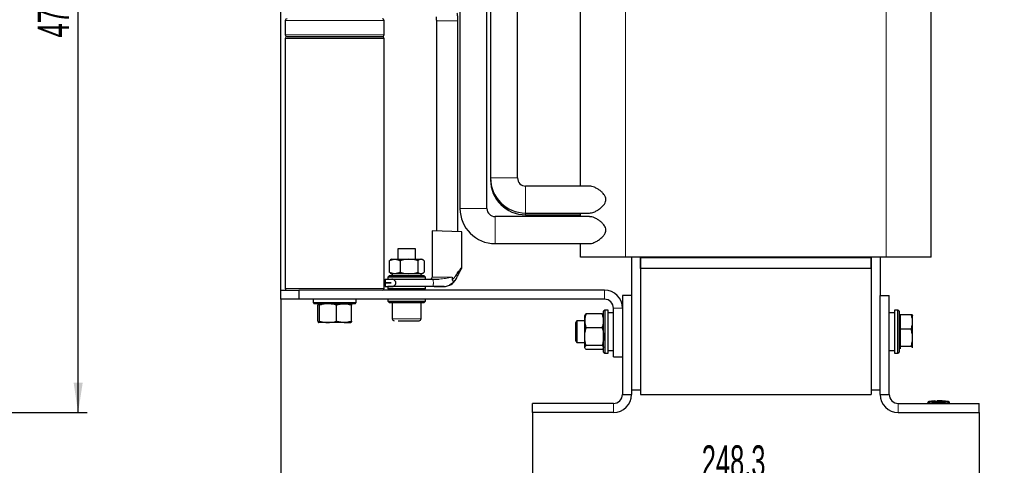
# Model space of a CAD drawing. Header units: millimetres. Extents: x 5 to 418, y 2 to 292.
# Tile 29 of 31: x 156 to 265, y 167 to 217. Entities that reach past the tile are written whole.
import ezdxf

# ---------------------------------------------------------------- set-up
doc = ezdxf.new("R2010")
doc.units = ezdxf.units.MM
doc.layers.add('SLD-0', color=7, linetype='Continuous')
doc.styles.add('SLDTEXTSTYLE0', font='TXT', dxfattribs={"width": 0.605})
doc.dimstyles.new('SLDDIMSTYLE0', dxfattribs={"dimtxt": 3.5, "dimasz": 3.302, "dimexe": 0, "dimexo": 0.0625, "dimgap": 0.875, "dimtad": 1, "dimlfac": 5, "dimrnd": 1e-09, "dimzin": 12, "dimdsep": 46, "dimtxsty": 'SLDTEXTSTYLE0', "dimsah": 1, "dimcen": 0.09, "dimadec": 0, "dimazin": 3, "dimtfac": 1, "dimtofl": 0, "dimtmove": 0, "dimatfit": 3, "dimfxl": 1, "dimfrac": 2, "dimtolj": 1, "dimtzin": 12, "dimarcsym": 0})
doc.dimstyles.new('SLDDIMSTYLE1', dxfattribs={"dimtxt": 3.5, "dimasz": 3.302, "dimexe": 0, "dimexo": 0.0625, "dimgap": 0.875, "dimtad": 1, "dimdec": 1, "dimlfac": 5, "dimrnd": 1e-09, "dimzin": 12, "dimdsep": 46, "dimtxsty": 'SLDTEXTSTYLE0', "dimsah": 1, "dimcen": 0.09, "dimadec": 0, "dimazin": 3, "dimtfac": 1, "dimtofl": 0, "dimtmove": 0, "dimatfit": 3, "dimfxl": 1, "dimfrac": 2, "dimtolj": 1, "dimtzin": 12, "dimarcsym": 0})

# ---------------------------------------------------------------- blocks, each defined once
blk = doc.blocks.new('_D_1')
at = {"layer": 'SLD-0', "color": 7}
for p, q in [((136.79, 268.66), (163.24, 268.66)), ((162.24, 173.17), (162.24, 268.66)), ((151.87, 173.17), (163.24, 173.17))]:
    blk.add_line(p, q, dxfattribs=at)
for points in [[(162.24, 268.66), (161.74, 265.36), (162.75, 265.36)], [(162.24, 173.17), (162.75, 176.48), (161.74, 176.48)]]:
    blk.add_solid(points, dxfattribs=at)
at = {"layer": 'SLD-0', "color": 7, "insert": (157.73, 214.9), "char_height": 3.5, "attachment_point": 1, "rotation": 90, "style": 'SLDTEXTSTYLE0'}
blk.add_mtext('477,4', dxfattribs=at)
blk = doc.blocks.new('_D_3')
at = {"layer": 'SLD-0', "color": 7}
for p, q in [((184.78, 185.77), (184.78, 157.34)), ((262.44, 173.17), (262.44, 157.34)), ((184.78, 158.34), (262.44, 158.34))]:
    blk.add_line(p, q, dxfattribs=at)
for points in [[(184.78, 158.34), (188.08, 157.83), (188.08, 158.84)], [(262.44, 158.34), (259.13, 158.84), (259.13, 157.83)]]:
    blk.add_solid(points, dxfattribs=at)
at = {"layer": 'SLD-0', "color": 7, "insert": (217.59, 162.85), "char_height": 3.5, "attachment_point": 1, "style": 'SLDTEXTSTYLE0'}
blk.add_mtext('388,3', dxfattribs=at)
blk = doc.blocks.new('_D_4')
at = {"layer": 'SLD-0', "color": 7}
for p, q in [((184.78, 186.77), (184.78, 275.64)), ((265.24, 268.55), (265.24, 275.64)), ((184.78, 274.64), (265.24, 274.64))]:
    blk.add_line(p, q, dxfattribs=at)
for points in [[(184.78, 274.64), (188.08, 274.13), (188.08, 275.15)], [(265.24, 274.64), (261.93, 275.15), (261.93, 274.13)]]:
    blk.add_solid(points, dxfattribs=at)
at = {"layer": 'SLD-0', "color": 7, "insert": (218.99, 279.15), "char_height": 3.5, "attachment_point": 1, "style": 'SLDTEXTSTYLE0'}
blk.add_mtext('402,3', dxfattribs=at)
blk = doc.blocks.new('_D_5')
at = {"layer": 'SLD-0', "color": 7}
for p, q in [((212.78, 173.17), (212.78, 164.01)), ((262.44, 173.17), (262.44, 164.01)), ((262.44, 165.01), (212.78, 165.01))]:
    blk.add_line(p, q, dxfattribs=at)
for points in [[(212.78, 165.01), (216.08, 164.5), (216.08, 165.52)], [(262.44, 165.01), (259.13, 165.52), (259.13, 164.5)]]:
    blk.add_solid(points, dxfattribs=at)
at = {"layer": 'SLD-0', "color": 7, "insert": (231.59, 169.52), "char_height": 3.5, "attachment_point": 1, "style": 'SLDTEXTSTYLE0'}
blk.add_mtext('248,3', dxfattribs=at)

msp = doc.modelspace()

# ---------------------------------------------------------------- linework, layer by layer
at = {"color": 7, "linetype": 'Continuous', "lineweight": 25}
for p, q in [((204.7061, 239.3091), (204.7061, 195.8631)), ((207.7061, 195.8631), (207.7061, 239.3091)), ((208.1061, 239.3091), (208.1061, 199.2631)), ((211.1061, 199.2631), (211.1061, 239.3091)), ((218.1061, 198.3631), (218.1061, 232.8631)), ((257.1061, 190.4631), (257.1061, 232.8631)), ((185.2761, 216.7731), (185.2761, 215.1731)), ((196.2761, 215.1731), (196.2761, 216.7731)), ((202.0761, 216.7292), (202.0761, 193.3594)), ((204.4761, 193.2867), (204.4761, 216.7292)), ((185.2761, 214.7731), (185.2761, 186.9731)), ((185.4761, 214.9731), (196.0761, 214.9731)), ((196.0761, 214.9731), (185.4761, 214.9731)), ((196.2761, 186.9731), (196.2761, 214.7731)), ((208.1061, 199.2631), (208.1061, 199.0631)), ((219.1203, 198.3631), (212.0061, 198.3631)), ((219.1203, 194.9631), (208.6061, 194.9631)), ((212.0061, 195.3631), (219.1074, 195.3631)), ((212.0061, 195.1631), (218.1061, 195.1631)), ((218.1061, 194.9631), (218.1061, 195.3631)), ((201.6261, 193.3731), (201.6261, 188.2131)), ((204.9261, 193.2731), (201.6261, 193.3731)), ((204.9261, 189.3687), (204.9261, 193.2731)), ((208.6061, 191.9631), (219.1074, 191.9631)), ((218.1061, 190.4631), (218.1061, 191.9631)), ((197.7761, 191.3731), (197.7761, 190.2131)), ((198.1129, 191.3731), (197.7761, 191.3731)), ((199.7761, 191.3731), (198.1129, 191.3731)), ((199.7761, 190.2131), (199.7761, 191.3731)), ((196.8354, 190.0612), (196.9508, 190.1338)), ((196.8354, 190.0612), (196.8354, 188.7649)), ((197.0761, 190.2131), (196.9478, 190.139)), ((197.0761, 190.2131), (197.4483, 190.2131)), ((197.4483, 190.2131), (199.0315, 190.2131)), ((198.0612, 190.0612), (198.0612, 188.7649)), ((199.0315, 190.2131), (200.3594, 190.2131)), ((200.0019, 190.0612), (200.0019, 188.7649)), ((200.3594, 190.2131), (200.4761, 190.2131)), ((200.6045, 190.139), (200.4761, 190.2131)), ((200.7169, 190.0612), (200.7169, 188.7649)), ((223.1061, 190.4631), (218.1061, 190.4631)), ((252.1061, 190.4631), (223.1061, 190.4631)), ((223.7761, 190.4631), (223.7761, 186.1731)), ((224.7761, 190.4631), (224.7761, 175.6631)), ((224.7761, 190.4631), (224.7761, 190.3931)), ((224.7761, 189.1731), (224.7761, 190.3931)), ((250.4361, 190.3931), (224.7761, 190.3931)), ((250.4361, 190.4631), (250.4361, 175.6631)), ((250.4361, 190.4631), (250.4361, 190.3931)), ((250.4361, 189.1731), (250.4361, 190.3931)), ((251.4361, 190.4631), (251.4361, 186.1731)), ((257.1061, 190.4631), (252.1061, 190.4631)), ((196.8761, 188.4131), (196.6761, 188.2131)), ((196.9508, 188.6912), (196.8354, 188.7649)), ((196.8761, 188.4131), (200.6761, 188.4131)), ((196.9483, 188.6869), (197.0761, 188.6131)), ((197.4483, 188.6131), (197.0761, 188.6131)), ((197.1761, 188.6131), (197.1761, 188.4131)), ((199.0315, 188.6131), (197.4483, 188.6131)), ((200.3594, 188.6131), (199.0315, 188.6131)), ((200.4761, 188.6131), (200.3594, 188.6131)), ((200.3761, 188.4131), (200.3761, 188.6131)), ((200.4761, 188.6131), (200.604, 188.6869)), ((200.8761, 188.2131), (200.6761, 188.4131)), ((250.4361, 189.1731), (224.7761, 189.1731)), ((224.7761, 189.1731), (224.7761, 175.1731)), ((250.4361, 189.1731), (250.4361, 175.1731)), ((196.3761, 188.0131), (196.3761, 187.5961)), ((196.3761, 187.5931), (196.3761, 187.1731)), ((196.6761, 188.2131), (196.6761, 188.0131)), ((200.8761, 188.2131), (196.6761, 188.2131)), ((196.6761, 188.0131), (199.4958, 188.0131)), ((200.8761, 188.0131), (200.8761, 188.2131)), ((201.609, 188.0131), (202.3808, 188.0131)), ((203.9772, 187.6311), (203.5264, 187.3351)), ((203.8237, 188.2131), (203.8237, 187.9322)), ((184.7761, 185.7731), (184.7761, 186.7731)), ((184.7761, 186.7731), (186.7761, 186.7731)), ((186.7761, 186.7731), (186.7761, 185.7731)), ((220.7761, 186.7731), (186.7761, 186.7731)), ((196.6761, 187.1731), (196.6761, 186.9731)), ((200.1207, 187.1731), (196.6761, 187.1731)), ((196.6761, 186.9731), (196.8761, 186.7731)), ((196.6761, 186.9731), (200.1207, 186.9731)), ((200.1207, 186.9731), (200.8761, 186.9731)), ((200.6761, 186.7731), (200.8761, 186.9731)), ((200.8761, 186.9731), (200.8761, 187.1731)), ((202.8566, 187.1731), (201.609, 187.1731)), ((202.9439, 187.1901), (202.8566, 187.173)), ((223.7761, 186.1731), (222.7761, 186.1731)), ((222.7761, 186.1731), (222.7761, 175.1731)), ((223.7761, 186.1731), (223.7761, 175.1731)), ((251.4361, 186.1731), (252.4361, 186.1731)), ((251.4361, 175.1731), (251.4361, 186.1731)), ((252.4361, 175.1731), (252.4361, 186.1731)), ((186.7761, 185.7731), (184.7761, 185.7731)), ((220.7761, 185.7731), (186.7761, 185.7731)), ((188.3761, 185.7731), (188.3761, 185.3981)), ((188.3761, 185.3981), (188.5011, 185.2731)), ((188.3761, 185.3981), (193.1761, 185.3981)), ((193.0511, 185.2731), (188.5011, 185.2731)), ((188.8937, 183.3338), (188.8937, 185.1123)), ((189.0719, 183.3338), (189.0719, 185.1123)), ((190.9544, 183.3338), (190.9544, 185.1123)), ((192.6586, 183.3338), (192.6586, 185.1123)), ((193.0511, 185.2731), (193.1761, 185.3981)), ((193.1761, 185.3981), (193.1761, 185.7731)), ((196.6761, 185.7731), (196.6761, 185.5731)), ((196.6761, 185.5731), (196.8761, 185.3731)), ((196.6761, 185.5731), (200.8761, 185.5731)), ((200.6761, 185.3731), (196.8761, 185.3731)), ((197.1761, 185.3731), (197.1761, 183.5731)), ((200.3761, 183.5731), (200.3761, 185.3731)), ((200.6761, 185.3731), (200.8761, 185.5731)), ((200.8761, 185.5731), (200.8761, 185.7731)), ((218.5995, 184.0136), (218.5761, 183.9731)), ((218.5761, 183.3784), (218.5761, 183.9731)), ((218.6105, 184.0123), (218.7369, 184.1502)), ((220.5154, 184.1502), (218.7369, 184.1502)), ((220.5154, 184.1502), (220.6418, 184.0123)), ((220.6761, 183.9731), (220.6528, 184.0136)), ((220.8011, 184.5731), (220.6761, 184.4481)), ((220.6761, 179.8981), (220.6761, 184.4481)), ((221.1761, 184.5731), (220.8011, 184.5731)), ((220.8011, 184.5731), (220.8011, 179.7731)), ((221.1761, 179.7731), (221.1761, 184.5731)), ((221.7761, 184.2731), (221.1761, 184.2731)), ((221.7761, 179.3731), (221.7761, 184.7731)), ((253.0361, 184.2731), (252.4361, 184.2731)), ((253.4111, 184.5731), (253.0361, 184.5731)), ((253.0361, 184.5731), (253.0361, 179.7731)), ((253.5361, 184.4481), (253.4111, 184.5731)), ((253.4111, 179.7731), (253.4111, 184.5731)), ((253.5361, 184.4481), (253.5361, 179.8981)), ((253.6561, 184.0909), (254.8754, 184.0909)), ((253.6561, 184.0909), (253.6561, 182.4381)), ((255.0361, 183.9731), (255.0276, 183.9879)), ((255.0361, 183.2645), (255.0361, 183.9731)), ((190.0131, 183.1731), (188.9828, 183.1731)), ((191.8065, 183.1731), (190.0131, 183.1731)), ((191.8065, 183.1731), (192.5743, 183.1731)), ((217.6865, 183.3731), (217.5361, 183.1584)), ((217.5361, 183.1584), (217.5361, 181.1958)), ((218.5761, 183.3731), (217.6865, 183.3731)), ((217.6865, 183.3731), (217.6865, 180.9829)), ((218.5761, 181.618), (218.5761, 183.3784)), ((253.6561, 183.8361), (253.5361, 183.8361)), ((255.0361, 181.4792), (255.0361, 183.2645)), ((220.5154, 182.6066), (218.7369, 182.6066)), ((254.8754, 182.4381), (253.6561, 182.4381)), ((253.6561, 182.4381), (253.6561, 180.5203)), ((217.5361, 181.1958), (217.5361, 181.1878)), ((217.5361, 181.1878), (217.6865, 180.9731)), ((217.6865, 180.9829), (217.6865, 180.9731)), ((217.6865, 180.9731), (218.5761, 180.9731)), ((218.5761, 180.4127), (218.5761, 181.618)), ((255.0361, 180.3878), (255.0361, 181.4792)), ((218.5761, 180.3731), (218.5761, 180.4127)), ((218.5761, 180.3731), (218.5995, 180.3326)), ((220.5154, 180.6294), (218.7369, 180.6294)), ((220.5154, 180.1959), (218.7369, 180.1959)), ((220.6528, 180.3326), (220.6761, 180.3731)), ((220.6761, 179.8981), (220.8011, 179.7731)), ((220.8011, 179.7731), (221.1761, 179.7731)), ((221.1761, 180.0731), (221.7761, 180.0731)), ((252.4361, 180.0731), (253.0361, 180.0731)), ((253.0361, 179.7731), (253.4111, 179.7731)), ((253.4111, 179.7731), (253.5361, 179.8981)), ((253.5361, 180.5101), (253.6561, 180.5101)), ((254.8754, 180.5203), (253.6561, 180.5203)), ((253.6561, 180.5203), (253.6561, 180.2553)), ((255.017, 180.3584), (255.0361, 180.3878)), ((255.0276, 180.3583), (255.0361, 180.3731)), ((221.7761, 179.3731), (222.7761, 179.3731)), ((224.7761, 175.6631), (223.7761, 175.6631)), ((251.4361, 175.6631), (250.4361, 175.6631)), ((221.7761, 174.1731), (212.7761, 174.1731)), ((212.7761, 173.1731), (212.7761, 174.1731)), ((222.7761, 175.1731), (223.7761, 175.1731)), ((224.7761, 175.1731), (250.4361, 175.1731)), ((251.4361, 175.1731), (252.4361, 175.1731)), ((253.4361, 174.1731), (262.4361, 174.1731)), ((256.7361, 174.1731), (256.7361, 174.2355)), ((257.1609, 174.4126), (256.8446, 174.3879)), ((257.5221, 174.4527), (257.1509, 174.4301)), ((257.5869, 174.4212), (257.1603, 174.4036)), ((257.1603, 174.4165), (257.5869, 174.4212)), ((257.1603, 174.4165), (257.1603, 174.4125)), ((257.1603, 174.39), (257.1603, 174.386)), ((257.5875, 174.4484), (257.2079, 174.4306)), ((257.7476, 174.4476), (258.6099, 174.4356)), ((257.8872, 174.4258), (258.683, 174.4184)), ((258.683, 174.4052), (257.8872, 174.4258)), ((258.683, 174.4144), (258.1289, 174.4195)), ((258.6925, 174.4333), (258.3217, 174.4543)), ((259.0277, 174.3879), (258.6824, 174.4148)), ((258.683, 174.4184), (258.683, 174.4144)), ((258.683, 174.3907), (258.683, 174.3867)), ((259.1361, 174.1731), (259.1361, 174.2355)), ((262.4361, 173.1731), (262.4361, 174.1731)), ((221.7761, 173.1731), (212.7761, 173.1731)), ((253.4361, 173.1731), (262.4361, 173.1731))]:
    msp.add_line(p, q, dxfattribs=at)
at = {"color": 7, "linetype": 'Continuous', "lineweight": 18}
for p, q in [((223.1061, 190.4631), (223.1061, 232.8631)), ((252.1061, 190.4631), (252.1061, 232.8631)), ((196.2761, 216.7731), (185.2761, 216.7731)), ((202.0761, 216.7292), (204.4761, 216.7292)), ((185.2761, 215.1731), (196.2761, 215.1731)), ((196.2761, 214.7731), (185.2761, 214.7731)), ((208.1061, 199.2631), (211.1061, 199.2631)), ((208.1061, 199.0631), (208.1113, 199.0631)), ((212.0061, 195.3631), (212.0061, 198.3631)), ((204.7061, 195.8631), (207.7061, 195.8631)), ((208.6061, 191.9631), (208.6061, 194.9631)), ((212.0061, 195.1631), (212.0061, 195.3631)), ((201.6261, 188.2131), (203.8237, 188.2131)), ((185.2761, 186.9731), (196.2761, 186.9731)), ((220.7761, 185.7731), (220.7761, 186.7731)), ((222.7761, 184.7731), (221.7761, 184.7731)), ((197.1761, 183.5731), (197.7149, 183.5731)), ((197.7149, 183.5731), (200.3761, 183.5731)), ((221.7761, 173.1731), (221.7761, 174.1731)), ((253.4361, 174.1731), (253.4361, 173.1731)), ((256.9345, 174.3754), (256.9361, 174.2355)), ((256.9361, 174.1731), (256.9361, 174.2355)), ((258.9378, 174.3754), (258.9361, 174.2355)), ((258.9361, 174.1731), (258.9361, 174.2355)), ((258.9986, 174.3754), (259.0148, 174.3897))]:
    msp.add_line(p, q, dxfattribs=at)
at = {"color": 7, "linetype": 'Continuous', "lineweight": 25}
for centre, radius, start, end in [((185.4761, 216.7731), 0.2, 90, 180), ((196.0761, 216.7731), 0.2, 0, 90), ((185.4761, 215.1731), 0.2, 180, 270), ((185.4761, 214.7731), 0.2, 90, 180), ((196.0761, 215.1731), 0.2, 270, 0), ((196.0761, 214.7731), 0.2, 0, 90), ((212.0061, 199.2631), 3.9, 180, 270), ((212.0061, 199.0631), 3.9, 180, 270), ((212.0061, 199.2631), 0.9, 180, 270), ((208.6061, 195.8631), 3.9, 180, 270), ((208.6061, 195.8631), 0.9, 180, 270), ((201.4261, 188.2131), 0.2, 270, 0), ((185.4761, 186.9731), 0.2, 180, 270), ((196.0761, 186.9731), 0.2, 270, 0), ((220.7761, 184.7731), 2, 0, 90), ((220.7761, 184.7731), 1, 0, 90), ((197.3761, 183.5731), 0.2, 180, 270), ((200.1761, 183.5731), 0.2, 270, 360), ((221.7761, 175.1731), 2, 270, 0), ((221.7761, 175.1731), 1, 270, 0), ((253.4361, 175.1731), 2, 180, 270), ((253.4361, 175.1731), 1, 180, 270), ((256.8761, 174.2509), 0.14, 97.642337, 180), ((258.9961, 174.2509), 0.14, 360, 82.373112)]:
    msp.add_arc(centre, radius, start, end, dxfattribs=at)
at = {"color": 7, "linetype": 'Continuous', "lineweight": 18}
for centre, start, end in [((256.8761, 174.2355), 90.989679, 179.997938), ((258.9962, 174.2355), 0.002064, 89.009565)]:
    msp.add_arc(centre, 0.14, start, end, dxfattribs=at)
at = {"color": 7, "linetype": 'Continuous', "lineweight": 25}
for points, knots in [([(204.7061, 243.7209), (204.7028, 235.6941), (204.696, 219.7414), (204.7028, 203.7888), (204.7061, 195.8631)], [0, 0, 0, 0, 0.50316874, 1, 1, 1, 1]), ([(202.0375, 217.1729), (202.0446, 217.129), (202.0653, 217.0005), (202.0754, 216.8491), (202.0761, 216.7446), (202.0761, 216.7292)], [0, 0, 0, 0, 0.30748392, 0.89797281, 1, 1, 1, 1]), ([(204.4761, 216.7292), (204.4747, 216.8188), (204.4706, 217.0687), (204.4403, 217.3584), (204.4069, 217.5549), (204.4001, 217.595)], [0, 0, 0, 0, 0.30734532, 0.85839341, 1, 1, 1, 1]), ([(219.1074, 195.3654), (219.1822, 195.37), (219.3382, 195.3796), (219.6203, 195.4739), (219.9439, 195.6319), (220.306, 195.8771), (220.6248, 196.1659), (220.8402, 196.4741), (220.9327, 196.7491), (220.9267, 197.0151), (220.8081, 197.3174), (220.579, 197.6026), (220.2873, 197.8606), (219.9806, 198.0694), (219.6715, 198.2294), (219.3702, 198.3477), (219.2006, 198.3413), (219.1203, 198.3383)], [0, 0, 0, 0, 0.06047188, 0.12612341, 0.20771736, 0.28932608, 0.38060315, 0.44059892, 0.48225342, 0.52421159, 0.56947728, 0.64347715, 0.7133946, 0.78341604, 0.85813732, 0.93279233, 1, 1, 1, 1]), ([(219.1074, 191.9654), (219.1822, 191.97), (219.3382, 191.9796), (219.6203, 192.0739), (219.9439, 192.2319), (220.306, 192.4771), (220.6248, 192.7659), (220.8402, 193.0741), (220.9327, 193.3491), (220.9267, 193.6151), (220.8081, 193.9174), (220.579, 194.2026), (220.2873, 194.4606), (219.9806, 194.6694), (219.6715, 194.8294), (219.3702, 194.9477), (219.2006, 194.9413), (219.1203, 194.9383)], [0, 0, 0, 0, 0.06047188, 0.12612341, 0.20771736, 0.28932608, 0.38060315, 0.44059892, 0.48225342, 0.52421159, 0.56947728, 0.64347715, 0.7133946, 0.78341604, 0.85813732, 0.93279233, 1, 1, 1, 1]), ([(196.8354, 190.0612), (196.935, 190.1037), (197.1359, 190.1893), (197.3435, 190.2051), (197.4483, 190.2131)], [0, 0, 0, 0, 0.49545796, 1, 1, 1, 1]), ([(197.4483, 190.2131), (197.4628, 190.2129), (197.5729, 190.2115), (197.7803, 190.1784), (197.967, 190.1005), (198.0612, 190.0612)], [0, 0, 0, 0, 0.07008803, 0.5307834, 1, 1, 1, 1]), ([(199.0315, 190.2131), (198.7785, 190.1948), (198.4499, 190.1711), (198.1338, 190.0818), (198.0612, 190.0612)], [0, 0, 0, 0, 0.77029176, 1, 1, 1, 1]), ([(200.0019, 190.0612), (199.7608, 190.1224), (199.4409, 190.2035), (199.1125, 190.2112), (199.0315, 190.2131)], [0, 0, 0, 0, 0.75342057, 1, 1, 1, 1]), ([(200.3594, 190.2131), (200.3509, 190.2129), (200.2867, 190.2115), (200.1658, 190.1784), (200.0568, 190.1005), (200.0019, 190.0612)], [0, 0, 0, 0, 0.07008803, 0.5307834, 1, 1, 1, 1]), ([(200.7169, 190.0612), (200.6588, 190.1037), (200.5416, 190.1893), (200.4205, 190.2051), (200.3594, 190.2131)], [0, 0, 0, 0, 0.49545796, 1, 1, 1, 1]), ([(197.4483, 188.6131), (197.4338, 188.6133), (197.3238, 188.6146), (197.1164, 188.6478), (196.9296, 188.7256), (196.8354, 188.7649)], [0, 0, 0, 0, 0.07008803, 0.5307834, 1, 1, 1, 1]), ([(198.0612, 188.7649), (197.9617, 188.7225), (197.7608, 188.6368), (197.5531, 188.621), (197.4483, 188.6131)], [0, 0, 0, 0, 0.49545796, 1, 1, 1, 1]), ([(198.0612, 188.7649), (198.1338, 188.7444), (198.4499, 188.6551), (198.7785, 188.6313), (199.0315, 188.6131)], [0, 0, 0, 0, 0.22970824, 1, 1, 1, 1]), ([(199.0315, 188.6131), (199.1125, 188.615), (199.4409, 188.6227), (199.7608, 188.7038), (200.0019, 188.7649)], [0, 0, 0, 0, 0.24657943, 1, 1, 1, 1]), ([(200.0019, 188.7649), (200.06, 188.7225), (200.1771, 188.6368), (200.2983, 188.621), (200.3594, 188.6131)], [0, 0, 0, 0, 0.49545796, 1, 1, 1, 1]), ([(200.3594, 188.6131), (200.3679, 188.6133), (200.432, 188.6146), (200.553, 188.6478), (200.6619, 188.7256), (200.7169, 188.7649)], [0, 0, 0, 0, 0.07008803, 0.5307834, 1, 1, 1, 1]), ([(203.8237, 187.9322), (203.902, 187.998), (204.0585, 188.1299), (204.2263, 188.384), (204.3943, 188.6224), (204.5387, 188.8253), (204.6541, 188.9907), (204.7424, 189.1161), (204.8291, 189.2383), (204.9075, 189.3506), (204.9199, 189.3626), (204.9261, 189.3687)], [0, 0, 0, 0, 0.124877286, 0.250012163, 0.375485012, 0.500257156, 0.590425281, 0.673625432, 0.750489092, 0.875287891, 1, 1, 1, 1]), ([(203.9772, 187.6311), (204.0925, 187.7796), (204.3235, 188.0772), (204.5499, 188.5687), (204.7441, 188.924), (204.8416, 189.1142), (204.8728, 189.166), (204.8751, 189.1687), (204.8762, 189.1701)], [0, 0, 0, 0, 0.24970666, 0.50014074, 0.74980857, 0.87481779, 0.93734451, 1, 1, 1, 1]), ([(204.8841, 189.1897), (204.8968, 189.2191), (204.9235, 189.2805), (204.9252, 189.3475), (204.9261, 189.3825)], [0, 0, 0, 0, 0.47759008, 1, 1, 1, 1]), ([(196.3861, 188.0131), (196.3836, 188.0131), (196.3748, 188.0131), (196.4486, 188.0131), (196.6062, 188.0131), (196.8321, 188.0131), (197.0309, 188.0131), (197.1224, 188.0131)], [0, 0, 0, 0, 0.09237459, 0.32973318, 0.56040235, 0.79776094, 1, 1, 1, 1]), ([(196.386, 187.5961), (196.3851, 187.5961), (196.3828, 187.5961), (196.4741, 187.5961), (196.6495, 187.5961), (196.8561, 187.5961), (197.0079, 187.5961), (197.0545, 187.5961)], [0, 0, 0, 0, 0.14810775, 0.39754243, 0.63994734, 0.88938202, 1, 1, 1, 1]), ([(197.0545, 187.5931), (196.9139, 187.5931), (196.6247, 187.5931), (196.4012, 187.5931), (196.3998, 187.5931), (196.3993, 187.5931)], [0, 0, 0, 0, 0.35814931, 0.73689515, 1, 1, 1, 1]), ([(197.1224, 187.1731), (197.1724, 187.1793), (197.2824, 187.193), (197.4261, 187.2872), (197.5215, 187.4012), (197.5673, 187.4983), (197.58, 187.5979), (197.5657, 187.6936), (197.5135, 187.7975), (197.4428, 187.8782), (197.3264, 187.9635), (197.2218, 188.007), (197.143, 188.0118), (197.1224, 188.0131)], [0, 0, 0, 0, 0.13604262, 0.29908406, 0.38094242, 0.44208237, 0.50339703, 0.56276697, 0.61708493, 0.72708111, 0.78237384, 0.94288087, 1, 1, 1, 1]), ([(197.1224, 188.0131), (197.4969, 188.0131), (198.2459, 188.0131), (199.1239, 188.0131), (199.7565, 188.0131), (200.1435, 188.0131), (200.5453, 188.0131), (200.911, 188.0131), (201.2756, 188.0131), (201.4878, 188.0131), (201.609, 188.0131)], [0, 0, 0, 0, 0.24991637, 0.49983274, 0.58592183, 0.67201093, 0.75810002, 0.85389763, 0.91656219, 1, 1, 1, 1]), ([(201.8462, 187.1731), (201.944, 187.1729), (202.1911, 187.1726), (202.5692, 187.176), (203.0061, 187.1813), (203.3569, 187.2507), (203.6827, 187.3925), (203.8332, 187.5178), (203.9183, 187.5887)], [0, 0, 0, 0, 0.13703325, 0.345936, 0.51401844, 0.71873777, 0.84104913, 1, 1, 1, 1]), ([(203.5319, 187.3226), (203.5505, 187.3311), (203.5902, 187.3491), (203.8692, 187.5044), (204.0666, 187.7382), (204.1727, 187.864)], [0, 0, 0, 0, 0.29136677, 0.61900106, 1, 1, 1, 1]), ([(204.1607, 187.8465), (204.1727, 187.8638), (204.1861, 187.8831), (204.1986, 187.9032), (204.1998, 187.9052)], [0, 0, 0, 0, 0.90209829, 1, 1, 1, 1]), ([(196.3861, 187.1731), (196.3836, 187.1731), (196.3748, 187.1731), (196.4486, 187.1731), (196.6062, 187.1731), (196.8321, 187.1731), (197.0309, 187.1731), (197.1224, 187.1731)], [0, 0, 0, 0, 0.09237459, 0.32973318, 0.56040235, 0.79776094, 1, 1, 1, 1]), ([(201.609, 187.1731), (201.4035, 187.1731), (200.9984, 187.1731), (200.3705, 187.1731), (199.7408, 187.1731), (198.6534, 187.1731), (197.7815, 187.1731), (197.1224, 187.1731)], [0, 0, 0, 0, 0.13900398, 0.27411119, 0.417778, 0.55988853, 1, 1, 1, 1]), ([(188.9828, 185.2731), (188.9807, 185.2729), (188.9647, 185.2714), (188.9345, 185.2363), (188.9074, 185.1539), (188.8937, 185.1123)], [0, 0, 0, 0, 0.07009003, 0.53078443, 1, 1, 1, 1]), ([(189.0719, 185.1123), (189.0574, 185.1572), (189.0282, 185.2479), (188.998, 185.2646), (188.9828, 185.2731)], [0, 0, 0, 0, 0.49545796, 1, 1, 1, 1]), ([(190.0131, 185.2731), (189.9373, 185.2712), (189.6188, 185.2633), (189.3084, 185.1776), (189.0719, 185.1123)], [0, 0, 0, 0, 0.23810182, 1, 1, 1, 1]), ([(190.9544, 185.1123), (190.8872, 185.133), (190.5807, 185.2278), (190.262, 185.2532), (190.0131, 185.2731)], [0, 0, 0, 0, 0.21895241, 1, 1, 1, 1]), ([(190.9544, 185.1123), (191.0927, 185.1572), (191.3721, 185.2479), (191.6608, 185.2646), (191.8065, 185.2731)], [0, 0, 0, 0, 0.49545796, 1, 1, 1, 1]), ([(191.8065, 185.2731), (191.8267, 185.2729), (191.9797, 185.2714), (192.268, 185.2363), (192.5276, 185.1539), (192.6586, 185.1123)], [0, 0, 0, 0, 0.07009003, 0.53078443, 1, 1, 1, 1]), ([(192.5695, 185.2731), (192.5716, 185.2729), (192.5876, 185.2714), (192.6178, 185.2363), (192.6449, 185.1539), (192.6586, 185.1123)], [0, 0, 0, 0, 0.07009003, 0.53078443, 1, 1, 1, 1]), ([(218.7369, 184.1502), (218.692, 184.0249), (218.6013, 183.7719), (218.5846, 183.5104), (218.5761, 183.3784)], [0, 0, 0, 0, 0.495457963, 1, 1, 1, 1]), ([(220.6761, 183.3784), (220.676, 183.3967), (220.6745, 183.5353), (220.6394, 183.7965), (220.557, 184.0316), (220.5154, 184.1502)], [0, 0, 0, 0, 0.07009003, 0.53078443, 1, 1, 1, 1]), ([(255.0361, 183.2645), (255.028, 183.4029), (255.0117, 183.683), (254.9211, 183.9539), (254.8754, 184.0909)], [0, 0, 0, 0, 0.49451073, 1, 1, 1, 1]), ([(254.8754, 184.0909), (254.9203, 184.0694), (255.011, 184.0259), (255.0277, 183.981), (255.0361, 183.9584)], [0, 0, 0, 0, 0.49545796, 1, 1, 1, 1]), ([(188.8937, 183.3338), (188.9081, 183.2889), (188.9374, 183.1982), (188.9675, 183.1815), (188.9828, 183.1731)], [0, 0, 0, 0, 0.495457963, 1, 1, 1, 1]), ([(188.9828, 183.1731), (188.9849, 183.1733), (189.0009, 183.1747), (189.031, 183.2098), (189.0582, 183.2923), (189.0719, 183.3338)], [0, 0, 0, 0, 0.07009003, 0.53078443, 1, 1, 1, 1]), ([(189.0719, 183.3338), (189.3084, 183.2685), (189.6188, 183.1828), (189.9373, 183.1749), (190.0131, 183.1731)], [0, 0, 0, 0, 0.761898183, 1, 1, 1, 1]), ([(190.0131, 183.1731), (190.262, 183.1929), (190.5807, 183.2184), (190.8872, 183.3131), (190.9544, 183.3338)], [0, 0, 0, 0, 0.78104759, 1, 1, 1, 1]), ([(191.8065, 183.1731), (191.7863, 183.1733), (191.6333, 183.1747), (191.3449, 183.2098), (191.0853, 183.2923), (190.9544, 183.3338)], [0, 0, 0, 0, 0.07009003, 0.53078443, 1, 1, 1, 1]), ([(192.6586, 183.3338), (192.5202, 183.2889), (192.2409, 183.1982), (191.9522, 183.1815), (191.8065, 183.1731)], [0, 0, 0, 0, 0.495457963, 1, 1, 1, 1]), ([(192.6586, 183.3338), (192.6442, 183.2889), (192.6149, 183.1982), (192.5848, 183.1815), (192.5695, 183.1731)], [0, 0, 0, 0, 0.49545796, 1, 1, 1, 1]), ([(197.8475, 183.3731), (197.9917, 183.3731), (198.2135, 183.3731), (198.5733, 183.3731), (198.8608, 183.3731), (199.1457, 183.3731), (199.4883, 183.3731), (199.85, 183.3731), (200.0789, 183.3731), (200.1684, 183.3731), (200.1695, 183.3731), (200.17, 183.3731)], [0, 0, 0, 0, 0.16382645, 0.2520171, 0.34207929, 0.43214147, 0.52033212, 0.68415857, 0.84798503, 0.93617568, 1, 1, 1, 1]), ([(218.5761, 183.3784), (218.5763, 183.3601), (218.5778, 183.2216), (218.6129, 182.9604), (218.6953, 182.7252), (218.7369, 182.6066)], [0, 0, 0, 0, 0.070090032, 0.530784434, 1, 1, 1, 1]), ([(220.5154, 182.6066), (220.5603, 182.7319), (220.651, 182.9849), (220.6677, 183.2465), (220.6761, 183.3784)], [0, 0, 0, 0, 0.49545796, 1, 1, 1, 1]), ([(254.8754, 182.4381), (254.9203, 182.5723), (255.011, 182.8432), (255.0277, 183.1232), (255.0361, 183.2645)], [0, 0, 0, 0, 0.49545796, 1, 1, 1, 1]), ([(218.5761, 181.618), (218.5763, 181.6414), (218.5778, 181.8189), (218.6129, 182.1535), (218.6953, 182.4546), (218.7369, 182.6066)], [0, 0, 0, 0, 0.07009003, 0.53078443, 1, 1, 1, 1]), ([(220.5154, 182.6066), (220.5603, 182.446), (220.651, 182.122), (220.6677, 181.787), (220.6761, 181.618)], [0, 0, 0, 0, 0.49545796, 1, 1, 1, 1]), ([(255.0361, 181.4792), (255.028, 181.6398), (255.0117, 181.9647), (254.9211, 182.2791), (254.8754, 182.4381)], [0, 0, 0, 0, 0.494510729, 1, 1, 1, 1]), ([(218.7369, 180.6294), (218.692, 180.79), (218.6013, 181.114), (218.5846, 181.449), (218.5761, 181.618)], [0, 0, 0, 0, 0.49545796, 1, 1, 1, 1]), ([(220.6761, 181.618), (220.676, 181.5946), (220.6745, 181.4171), (220.6394, 181.0825), (220.557, 180.7814), (220.5154, 180.6294)], [0, 0, 0, 0, 0.07009003, 0.53078443, 1, 1, 1, 1]), ([(254.8754, 180.5203), (254.9203, 180.676), (255.011, 180.9903), (255.0277, 181.3152), (255.0361, 181.4792)], [0, 0, 0, 0, 0.49545796, 1, 1, 1, 1]), ([(218.5761, 180.4127), (218.578, 180.4301), (218.5859, 180.5035), (218.6716, 180.575), (218.7369, 180.6294)], [0, 0, 0, 0, 0.23810182, 1, 1, 1, 1]), ([(218.7369, 180.1959), (218.7162, 180.2114), (218.6214, 180.282), (218.596, 180.3553), (218.5761, 180.4127)], [0, 0, 0, 0, 0.21895241, 1, 1, 1, 1]), ([(220.5154, 180.6294), (220.5807, 180.575), (220.6664, 180.5035), (220.6743, 180.4301), (220.6761, 180.4127)], [0, 0, 0, 0, 0.76189818, 1, 1, 1, 1]), ([(220.6289, 180.3336), (220.617, 180.303), (220.599, 180.2563), (220.5368, 180.2113), (220.5154, 180.1959)], [0, 0, 0, 0, 0.65651653, 1, 1, 1, 1]), ([(255.0361, 180.3878), (255.028, 180.41), (255.0117, 180.4549), (254.9211, 180.4983), (254.8754, 180.5203)], [0, 0, 0, 0, 0.49451073, 1, 1, 1, 1]), ([(257.1603, 174.39), (257.3686, 174.3946), (257.8761, 174.4058), (258.3837, 174.3963), (258.683, 174.3907)], [0, 0, 0, 0, 0.41032951, 1, 1, 1, 1]), ([(258.683, 174.3867), (258.4749, 174.3911), (257.9673, 174.4019), (257.4598, 174.3919), (257.1603, 174.386)], [0, 0, 0, 0, 0.41007635, 1, 1, 1, 1]), ([(258.067, 174.4687), (258.0185, 174.4728), (257.9137, 174.4815), (257.8089, 174.4719), (257.7525, 174.4667)], [0, 0, 0, 0, 0.462117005, 1, 1, 1, 1]), ([(258.6099, 174.4356), (258.4018, 174.4545), (258.1524, 174.4772), (257.9029, 174.4635), (257.8617, 174.4612)], [0, 0, 0, 0, 0.834628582, 1, 1, 1, 1])]:
    msp.add_open_spline(points, degree=3, knots=knots, dxfattribs=at)
at = {"color": 7, "linetype": 'Continuous', "lineweight": 18}
for points, knots in [([(201.609, 187.1731), (201.6183, 187.1744), (201.6359, 187.1768), (201.6707, 187.2113), (201.7102, 187.2852), (201.735, 187.4043), (201.747, 187.5085), (201.7499, 187.6165), (201.7417, 187.7558), (201.7161, 187.8729), (201.6865, 187.9454), (201.6624, 187.9831), (201.6359, 188.0089), (201.6183, 188.0116), (201.609, 188.0131)], [0, 0, 0, 0, 0.06431455, 0.12032182, 0.2499399, 0.37463714, 0.43344263, 0.50001245, 0.61978963, 0.74947393, 0.80994714, 0.87972456, 0.93578342, 1, 1, 1, 1]), ([(203.8237, 188.2131), (203.587, 188.169), (203.1132, 188.0808), (202.6251, 188.0357), (202.3808, 188.0131)], [0, 0, 0, 0, 0.49956241, 1, 1, 1, 1]), ([(203.8237, 187.9322), (203.8514, 187.8986), (203.9083, 187.8295), (203.9643, 187.7375), (203.9925, 187.6646), (203.9822, 187.6422), (203.9772, 187.6311)], [0, 0, 0, 0, 0.242900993, 0.500043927, 0.752919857, 1, 1, 1, 1]), ([(256.9361, 174.2355), (256.9137, 174.2354), (256.8687, 174.2353), (256.8088, 174.2352), (256.7635, 174.2352), (256.7396, 174.2353), (256.7371, 174.2354), (256.7361, 174.2355)], [0, 0, 0, 0, 0.214672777, 0.429352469, 0.644026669, 0.858695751, 1, 1, 1, 1]), ([(256.8575, 174.3897), (256.8575, 174.3897), (256.8521, 174.3944), (256.8629, 174.3849), (256.8737, 174.3754)], [0, 0, 0, 0, 0.00007407, 1, 1, 1, 1]), ([(256.8737, 174.3754), (256.8741, 174.3754), (256.8749, 174.3753), (256.8824, 174.3752), (256.8961, 174.3752), (256.9142, 174.3752), (256.9277, 174.3754), (256.9345, 174.3754)], [0, 0, 0, 0, 0.14056698, 0.35532785, 0.57084385, 0.7860438, 1, 1, 1, 1]), ([(256.9345, 174.3754), (257.1619, 174.3776), (257.6166, 174.3819), (258.2845, 174.3817), (258.7248, 174.3775), (258.9378, 174.3754)], [0, 0, 0, 0, 0.34049866, 0.68104892, 1, 1, 1, 1]), ([(258.9361, 174.2355), (258.7235, 174.2376), (258.2839, 174.242), (257.6172, 174.2422), (257.1632, 174.2377), (256.9361, 174.2355)], [0, 0, 0, 0, 0.31897789, 0.65947635, 1, 1, 1, 1]), ([(259.1361, 174.2355), (259.1339, 174.2354), (259.1295, 174.2353), (259.095, 174.2352), (259.0443, 174.2352), (258.9881, 174.2353), (258.9509, 174.2354), (258.9361, 174.2355)], [0, 0, 0, 0, 0.21467234, 0.42935197, 0.64402607, 0.85869541, 1, 1, 1, 1]), ([(258.9378, 174.3754), (258.9422, 174.3754), (258.9535, 174.3753), (258.9704, 174.3752), (258.9858, 174.3752), (258.9963, 174.3752), (258.9978, 174.3754), (258.9986, 174.3754)], [0, 0, 0, 0, 0.1406569, 0.35550383, 0.57103286, 0.78617163, 1, 1, 1, 1])]:
    msp.add_open_spline(points, degree=3, knots=knots, dxfattribs=at)

# ---------------------------------------------------------------- dimensions: what is measured, and where the dimension line sits
at = {"layer": 'SLD-0', "color": 7}
for base, p1, p2, picture, middle in [((265.2361, 274.64), (184.7761, 186.7731), (265.2361, 268.5481), '_D_4', (225.0061, 274.64)), ((262.4361, 158.3363), (184.7761, 185.7731), (262.4361, 173.1731), '_D_3', (223.6061, 158.3363)), ((212.7761, 165.0073), (262.4361, 173.1731), (212.7761, 173.1731), '_D_5', (237.6061, 165.0073))]:
    dim = msp.add_linear_dim(base=base, p1=p1, p2=p2, dimstyle='SLDDIMSTYLE0', dxfattribs=at)
    dim.commit()
    dim.dimension.update_dxf_attribs({"geometry": picture, "text_midpoint": middle, "dimtype": 160})
dim = msp.add_linear_dim(base=(162.2438, 268.6581), p1=(151.8666, 173.1731), p2=(136.7866, 268.6581), angle=90, dimstyle='SLDDIMSTYLE1', dxfattribs=at)
dim.commit()
dim.dimension.update_dxf_attribs({"geometry": '_D_1', "text_midpoint": (162.2438, 220.9156), "dimtype": 160})

doc.saveas('drawing.dxf')
